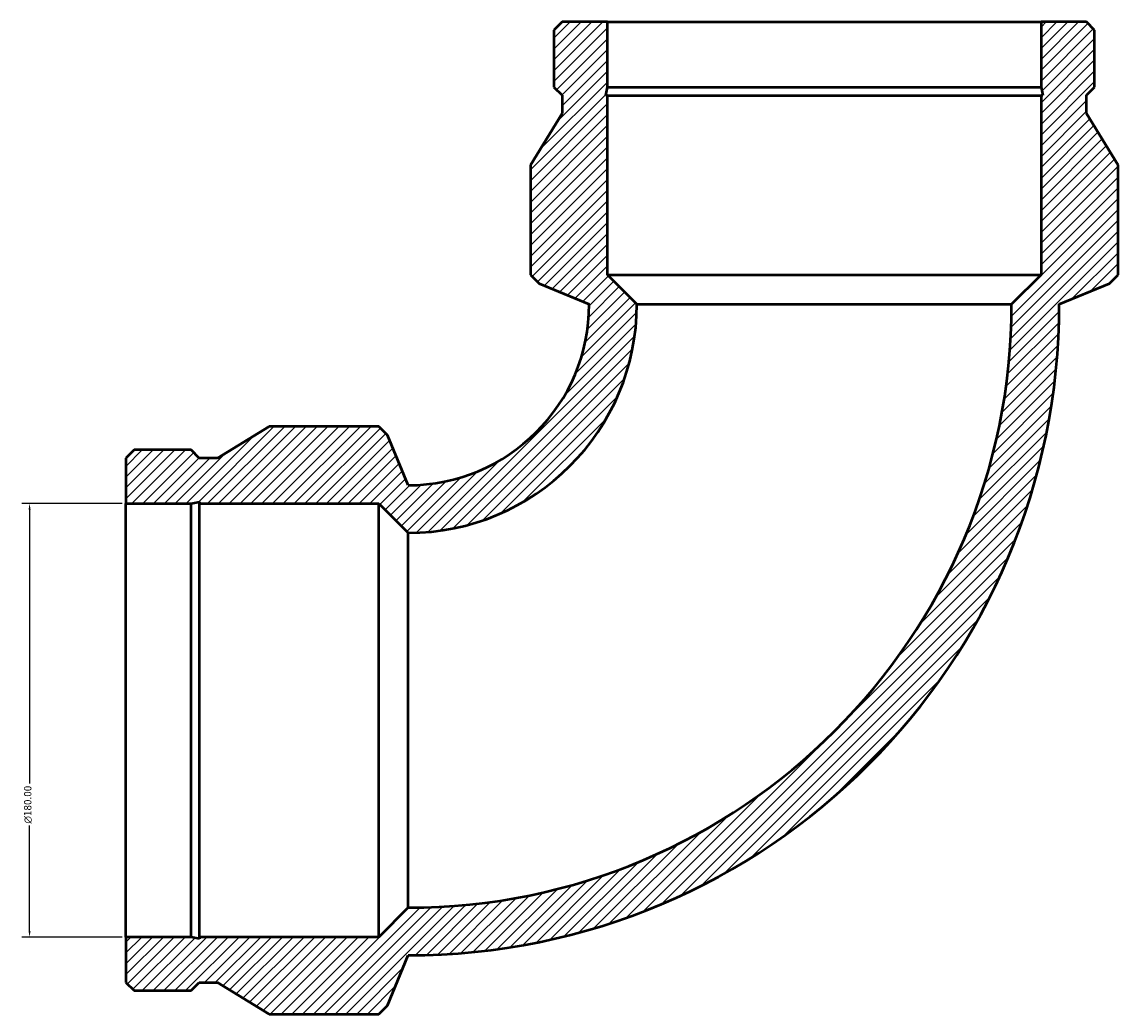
# Model space of a CAD drawing. Header units: millimetres. Extents: x -753 to 1445, y -1046 to 1188.
# Tile 3 of 6: x -559 to -104, y 644 to 1056. Entities that reach past the tile are written whole.
import ezdxf

# ---------------------------------------------------------------- set-up
doc = ezdxf.new("R2010")
doc.units = ezdxf.units.MM
for name, color, linetype, lineweight in [('Dimension (ANSI)', 7, 'Continuous', 25), ('Hatch (ANSI)', 7, 'Continuous', 18), ('Visible (ANSI)', 7, 'Continuous', 50)]:
    doc.layers.add(name, color=color, linetype=linetype, lineweight=lineweight)
doc.styles.add('Note Text (ANSI)', font='tahoma.ttf')
doc.dimstyles.new('Default - mm (ANSI)', dxfattribs={"dimtxt": 3.048, "dimasz": 2.5, "dimexe": 3.175, "dimexo": 1.6002, "dimgap": 0.8, "dimtad": 0, "dimtoh": 1, "dimzin": 4, "dimdsep": 46, "dimtxsty": 'Note Text (ANSI)', "dimcen": 0.09, "dimdle": 10, "dimclrd": 256, "dimclre": 256, "dimclrt": 256, "dimadec": 1, "dimazin": 1, "dimtfac": 1, "dimtofl": 0, "dimtmove": 0, "dimatfit": 3, "dimfxl": 0, "dimtolj": 1, "dimtzin": 4, "dimlwd": -1, "dimlwe": -1, "dimarcsym": 0})
pattern_1 = [(45, (0, 0), (-2.245064, 2.245064), [])]

# ---------------------------------------------------------------- blocks, each defined once
blk = doc.blocks.new('*D8')
at = {"layer": 'Defpoints', "color": 0, "transparency": 16777216}
for p in [(-516, 856), (-556, 676), (-516, 676)]:
    blk.add_point(p, dxfattribs=at)
at = {"layer": 'Dimension (ANSI)', "transparency": 16777216}
for p, q in [((-517.6, 856), (-559.18, 856)), ((-556, 853.5), (-556, 739.72)), ((-556, 678.5), (-556, 722.28)), ((-517.6, 676), (-559.18, 676))]:
    blk.add_line(p, q, dxfattribs=at)
for points in [[(-556.42, 853.5), (-555.58, 853.5), (-556, 856)], [(-556.42, 678.5), (-555.58, 678.5), (-556, 676)]]:
    blk.add_solid(points, dxfattribs=at)
at = {"layer": 'Dimension (ANSI)', "transparency": 16777216, "insert": (-558.29, 723.08), "char_height": 3.048, "attachment_point": 1, "rotation": 90, "style": 'Note Text (ANSI)'}
blk.add_mtext('\\A1;{\\fAIGDT|b0|i0;\\ln}\\fTahoma|b0|i0;180.00', dxfattribs=at)

msp = doc.modelspace()

# ---------------------------------------------------------------- hatches: boundary and pattern name
at = {"layer": 'Hatch (ANSI)'}
h = msp.add_hatch(dxfattribs=at)
h.set_pattern_fill('ANSI31', color=256, scale=25.4, style=0)
h.set_pattern_definition(pattern_1)
edge = h.paths.add_edge_path()
edge.add_line((-516, 874.873), (-516, 856))
edge.add_line((-516, 856), (-488.917, 856))
edge.add_line((-488.917, 856), (-485.391, 856.749))
edge.add_line((-485.391, 856.749), (-485.391, 856))
edge.add_line((-485.391, 856), (-411, 856))
edge.add_line((-411, 856), (-398.8, 843.8))
edge.add_ellipse((-398.8, 938.8), major_axis=(95, 0), ratio=1, start_angle=270, end_angle=360)
edge.add_line((-303.8, 938.8), (-316, 951))
edge.add_line((-316, 951), (-316, 1025.391))
edge.add_line((-316, 1025.391), (-316.749, 1025.391))
edge.add_line((-316.749, 1025.391), (-316, 1028.917))
edge.add_line((-316, 1028.917), (-316, 1056))
edge.add_line((-316, 1056), (-334.873, 1056))
edge.add_line((-334.873, 1056), (-338.24, 1052.633))
edge.add_line((-338.24, 1052.633), (-338.24, 1028.917))
edge.add_line((-338.24, 1028.917), (-334.873, 1025.55))
edge.add_line((-334.873, 1025.55), (-334.873, 1017.938))
edge.add_line((-334.873, 1017.938), (-348, 996.55))
edge.add_line((-348, 996.55), (-348, 951))
edge.add_line((-348, 951), (-344.427, 947.427))
edge.add_line((-344.427, 947.427), (-323.6, 938.8))
edge.add_ellipse((-398.8, 938.8), major_axis=(0, -75.2), ratio=1, start_angle=0, end_angle=90, ccw=False)
edge.add_line((-398.8, 863.6), (-407.427, 884.427))
edge.add_line((-407.427, 884.427), (-411, 888))
edge.add_line((-411, 888), (-456.55, 888))
edge.add_line((-456.55, 888), (-477.937, 874.873))
edge.add_line((-477.937, 874.873), (-485.55, 874.873))
edge.add_line((-485.55, 874.873), (-488.917, 878.24))
edge.add_line((-488.917, 878.24), (-512.633, 878.24))
edge.add_line((-512.633, 878.24), (-516, 874.873))
h = msp.add_hatch(dxfattribs=at)
h.set_pattern_fill('ANSI31', color=256, scale=25.4, style=0)
h.set_pattern_definition(pattern_1)
edge = h.paths.add_edge_path()
edge.add_line((-516, 676), (-516, 657.127))
edge.add_line((-516, 657.127), (-512.633, 653.76))
edge.add_line((-512.633, 653.76), (-488.917, 653.76))
edge.add_line((-488.917, 653.76), (-485.55, 657.127))
edge.add_line((-485.55, 657.127), (-477.938, 657.127))
edge.add_line((-477.937, 657.127), (-456.55, 644))
edge.add_line((-456.55, 644), (-411, 644))
edge.add_line((-411, 644), (-407.427, 647.573))
edge.add_line((-407.427, 647.573), (-398.8, 668.4))
edge.add_ellipse((-398.8, 938.8), major_axis=(270.4, 0), ratio=1, start_angle=270, end_angle=360)
edge.add_line((-128.4, 938.8), (-107.573, 947.427))
edge.add_line((-107.573, 947.427), (-104, 951))
edge.add_line((-104, 951), (-104, 996.55))
edge.add_line((-104, 996.55), (-117.127, 1017.938))
edge.add_line((-117.127, 1017.938), (-117.127, 1025.55))
edge.add_line((-117.127, 1025.55), (-113.76, 1028.917))
edge.add_line((-113.76, 1028.917), (-113.76, 1052.633))
edge.add_line((-113.76, 1052.633), (-117.127, 1056))
edge.add_line((-117.127, 1056), (-136, 1056))
edge.add_line((-136, 1056), (-136, 1028.917))
edge.add_line((-136, 1028.917), (-135.251, 1025.391))
edge.add_line((-135.251, 1025.391), (-136, 1025.391))
edge.add_line((-136, 1025.391), (-136, 951))
edge.add_line((-136, 951), (-148.2, 938.8))
edge.add_ellipse((-398.8, 938.8), major_axis=(0, -250.6), ratio=1, start_angle=0, end_angle=90, ccw=False)
edge.add_line((-398.8, 688.2), (-411, 676))
edge.add_line((-411, 676), (-485.391, 676))
edge.add_line((-485.391, 676), (-485.391, 675.251))
edge.add_line((-485.391, 675.251), (-488.917, 676))
edge.add_line((-488.917, 676), (-516, 676))

# ---------------------------------------------------------------- linework, layer by layer
at = {"layer": 'Visible (ANSI)'}
for p, q in [((-334.873, 1056), (-338.24, 1052.633)), ((-338.24, 1052.633), (-338.24, 1028.917)), ((-316, 1056), (-334.873, 1056)), ((-316, 1028.917), (-316, 1056)), ((-316, 1056), (-136, 1056)), ((-117.127, 1056), (-136, 1056)), ((-136, 1056), (-136, 1028.917)), ((-113.76, 1052.633), (-117.127, 1056)), ((-113.76, 1028.917), (-113.76, 1052.633)), ((-338.24, 1028.917), (-334.873, 1025.55)), ((-316.749, 1025.391), (-316, 1028.917)), ((-316, 1028.917), (-136, 1028.917)), ((-136, 1028.917), (-135.251, 1025.391)), ((-117.127, 1025.55), (-113.76, 1028.917)), ((-334.873, 1025.55), (-334.873, 1017.938)), ((-316, 1025.391), (-316.749, 1025.391)), ((-316, 951), (-316, 1025.391)), ((-316, 1025.391), (-136, 1025.391)), ((-135.251, 1025.391), (-136, 1025.391)), ((-136, 1025.391), (-136, 951)), ((-117.127, 1017.938), (-117.127, 1025.55)), ((-334.873, 1017.938), (-348, 996.55)), ((-104, 996.55), (-117.127, 1017.938)), ((-348, 996.55), (-348, 951)), ((-104, 951), (-104, 996.55)), ((-348, 951), (-344.427, 947.427)), ((-344.427, 947.427), (-323.6, 938.8)), ((-303.8, 938.8), (-316, 951)), ((-316, 951), (-136, 951)), ((-136, 951), (-148.2, 938.8)), ((-128.4, 938.8), (-107.573, 947.427)), ((-107.573, 947.427), (-104, 951)), ((-303.8, 938.8), (-148.2, 938.8)), ((-456.55, 888), (-477.937, 874.873)), ((-411, 888), (-456.55, 888)), ((-407.427, 884.427), (-411, 888)), ((-398.8, 863.6), (-407.427, 884.427)), ((-512.633, 878.24), (-516, 874.873)), ((-516, 874.873), (-516, 856)), ((-488.917, 878.24), (-512.633, 878.24)), ((-485.55, 874.873), (-488.917, 878.24)), ((-477.937, 874.873), (-485.55, 874.873)), ((-516, 856), (-488.917, 856)), ((-516, 676), (-516, 856)), ((-488.917, 856), (-485.391, 856.749)), ((-488.917, 676), (-488.917, 856)), ((-485.391, 856.749), (-485.391, 856)), ((-485.391, 856), (-411, 856)), ((-485.391, 676), (-485.391, 856)), ((-411, 856), (-398.8, 843.8)), ((-411, 676), (-411, 856)), ((-398.8, 688.2), (-398.8, 843.8)), ((-398.8, 688.2), (-411, 676)), ((-516, 676), (-516, 657.127)), ((-488.917, 676), (-516, 676)), ((-485.391, 675.251), (-488.917, 676)), ((-411, 676), (-485.391, 676)), ((-485.391, 676), (-485.391, 675.251)), ((-407.427, 647.573), (-398.8, 668.4)), ((-516, 657.127), (-512.633, 653.76)), ((-488.917, 653.76), (-485.55, 657.127)), ((-485.55, 657.127), (-477.937, 657.127)), ((-477.937, 657.127), (-456.55, 644)), ((-512.633, 653.76), (-488.917, 653.76)), ((-411, 644), (-407.427, 647.573)), ((-456.55, 644), (-411, 644))]:
    msp.add_line(p, q, dxfattribs=at)
for radius in [270.4, 250.6, 95, 75.2]:
    msp.add_arc((-398.8, 938.8), radius, 270, 0, dxfattribs=at)

# ---------------------------------------------------------------- dimensions: what is measured, and where the dimension line sits
at = {"layer": 'Dimension (ANSI)'}
dim = msp.add_linear_dim(base=(-556, 676), p1=(-516, 856), p2=(-516, 676), angle=90, text='{\\fAIGDT|b0|i0;\\ln}\\fTahoma|b0|i0;<>', dimstyle='Default - mm (ANSI)', override={"dimgap": 0.8, "dimtoh": 0, "dimdec": 2, "dimtol": 0, "dimlim": 0, "dimtp": 0, "dimtm": 0, "dimtdec": 2, "dimatfit": 1}, dxfattribs=at)
dim.commit()
dim.dimension.update_dxf_attribs({"geometry": '*D8', "text_midpoint": (-556, 731), "dimtype": 160})

doc.saveas('drawing.dxf')
